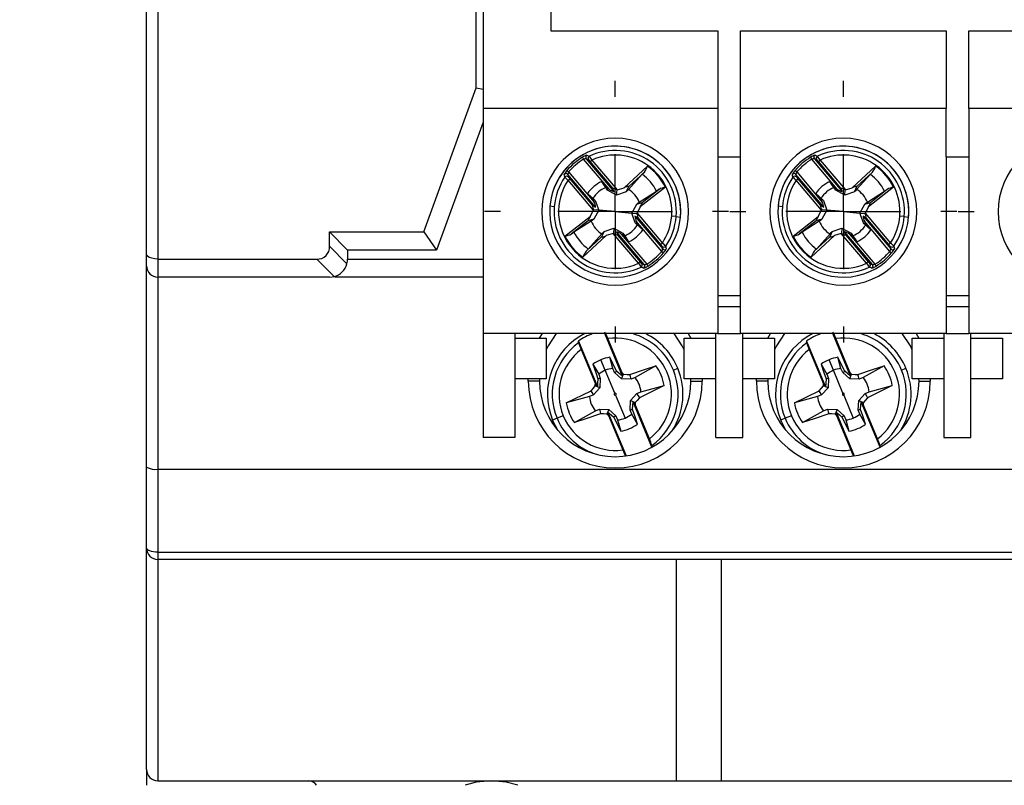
# Model space of a CAD drawing. Header units: millimetres. Extents: x 0 to 768, y 0 to 594.
# Tile 5 of 22: x 139 to 182, y 157 to 191. Entities that reach past the tile are written whole.
import ezdxf

# ---------------------------------------------------------------- set-up
doc = ezdxf.new("R2010")
doc.units = ezdxf.units.MM
doc.header["$LTSCALE"] = 2.75
doc.linetypes.add('CENTERX2', pattern=[20.32, 12.7, -2.54, 2.54, -2.54])
doc.layers.add('CENTER', color=40, linetype='CENTERX2')
doc.layers.add('DIMENSIONS', color=140, linetype='Continuous', lineweight=25)
doc.styles.add('SLDTEXTSTYLE0', font='TXT', dxfattribs={"width": 0.7})
doc.dimstyles.new('SLDDIMSTYLE3', dxfattribs={"dimtxt": 5.934521, "dimasz": 9.0805, "dimexe": 0, "dimexo": 0.0625, "dimgap": 1.48363, "dimtad": 0, "dimtih": 1, "dimtoh": 1, "dimdec": 1, "dimrnd": 1e-09, "dimzin": 4, "dimdsep": 46, "dimtxsty": 'SLDTEXTSTYLE0', "dimsah": 1, "dimcen": 0.09, "dimadec": 0, "dimazin": 1, "dimtfac": 1, "dimtdec": 1, "dimtofl": 0, "dimtmove": 0, "dimatfit": 3, "dimfxl": 0, "dimfrac": 2, "dimtolj": 1, "dimtzin": 12, "dimarcsym": 0})

# ---------------------------------------------------------------- blocks, each defined once
blk = doc.blocks.new('_D_6')
at = {"layer": 'DIMENSIONS'}
for p, q in [((146.44, 252.84), (69.572, 252.84)), ((78.303, 252.84), (78.303, 205.601)), ((69.486, 194.84), (67.493, 194.84)), ((67.493, 194.84), (67.493, 185.408)), ((87.121, 194.84), (89.113, 194.84)), ((89.113, 194.84), (89.113, 185.408)), ((67.493, 185.408), (69.486, 185.408)), ((89.113, 185.408), (87.121, 185.408)), ((78.303, 136.84), (78.303, 184.08)), ((147.44, 136.84), (69.572, 136.84))]:
    blk.add_line(p, q, dxfattribs=at)
for points in [[(78.303, 252.84), (76.906, 243.76), (79.7, 243.76)], [(78.303, 136.84), (79.7, 145.921), (76.906, 145.921)]]:
    blk.add_solid(points, dxfattribs=at)
at = {"layer": 'DIMENSIONS', "char_height": 5.8208, "attachment_point": 1, "style": 'SLDTEXTSTYLE0'}
for s, insert in [('116.0', (67.017, 203.672)), ('4.57', (69.486, 192.912))]:
    blk.add_mtext(s, dxfattribs=dict(at, insert=insert))
blk = doc.blocks.new('SW_CENTERMARKSYMBOL_3')
at = {"layer": 'CENTER', "color": 0}
for p, q in [((0, 5.08), (0, 5.79)), ((0, 0), (0, 2.54)), ((-5.08, 0), (-5.79, 0)), ((0, 0), (-2.54, 0)), ((0, 0), (0, -2.54)), ((0, 0), (2.54, 0)), ((5.08, 0), (5.79, 0)), ((0, -5.08), (0, -5.79))]:
    blk.add_line(p, q, dxfattribs=at)
blk = doc.blocks.new('SW_CENTERMARKSYMBOL_4')
at = {"layer": 'CENTER', "color": 0}
for p, q in [((0, 5.08), (0, 5.79)), ((0, 0), (0, 2.54)), ((-5.08, 0), (-5.79, 0)), ((0, 0), (-2.54, 0)), ((0, 0), (0, -2.54)), ((0, 0), (2.54, 0)), ((5.08, 0), (5.79, 0)), ((0, -5.08), (0, -5.79))]:
    blk.add_line(p, q, dxfattribs=at)
blk = doc.blocks.new('SW_CENTERMARKSYMBOL_5')
at = {"layer": 'CENTER', "color": 0}
for p, q in [((0, 5.08), (0, 5.79)), ((0, 0), (0, 2.54)), ((-5.08, 0), (-5.79, 0)), ((0, 0), (-2.54, 0)), ((0, 0), (0, -2.54)), ((0, 0), (2.54, 0)), ((5.08, 0), (5.79, 0)), ((0, -5.08), (0, -5.79))]:
    blk.add_line(p, q, dxfattribs=at)

msp = doc.modelspace()

# ---------------------------------------------------------------- linework, layer by layer
for p, q in [((144.722, 209.44), (144.722, 180.24)), ((144.222, 180.447), (144.222, 209.233)), ((159.122, 202.779), (159.122, 186.902)), ((158.822, 187.824), (158.822, 201.857)), ((162.122, 199.34), (162.122, 190.34)), ((162.122, 190.34), (169.522, 190.34)), ((169.522, 190.34), (169.522, 186.902)), ((170.522, 186.902), (170.522, 190.34)), ((170.522, 190.34), (179.622, 190.34)), ((179.622, 190.34), (179.622, 186.902)), ((180.622, 186.902), (180.622, 190.34)), ((180.622, 190.34), (184.122, 190.34)), ((156.499, 181.44), (158.822, 187.824)), ((158.822, 187.824), (159.122, 187.771)), ((169.522, 186.902), (159.122, 186.902)), ((159.122, 186.902), (159.122, 176.94)), ((169.522, 186.902), (169.522, 184.767)), ((170.522, 184.767), (170.522, 186.902)), ((179.622, 186.902), (170.522, 186.902)), ((179.622, 184.767), (179.622, 186.902)), ((189.722, 186.902), (180.622, 186.902)), ((180.622, 186.902), (180.622, 184.767)), ((159.122, 186.309), (157.059, 180.64)), ((163.523, 184.746), (163.575, 184.661)), ((164.703, 183.331), (163.575, 184.661)), ((163.688, 184.682), (164.917, 183.233)), ((163.867, 184.562), (163.943, 184.627)), ((164.867, 183.383), (163.867, 184.562)), ((163.943, 184.627), (165.065, 183.305)), ((169.522, 184.767), (169.522, 176.94)), ((169.522, 184.767), (170.522, 184.767)), ((170.522, 176.94), (170.522, 184.767)), ((173.623, 184.746), (173.675, 184.661)), ((174.803, 183.331), (173.675, 184.661)), ((173.788, 184.682), (175.017, 183.233)), ((173.967, 184.562), (174.043, 184.627)), ((174.967, 183.383), (173.967, 184.562)), ((174.043, 184.627), (175.165, 183.305)), ((179.622, 184.767), (179.622, 176.94)), ((179.622, 184.767), (180.622, 184.767)), ((180.622, 184.767), (180.622, 176.94)), ((162.835, 184.162), (162.911, 184.097)), ((164.101, 182.54), (162.872, 183.989)), ((162.911, 184.097), (164.039, 182.767)), ((165.368, 183.402), (166.401, 184.359)), ((166.167, 183.994), (165.561, 183.322)), ((166.265, 184.096), (165.575, 183.457)), ((172.935, 184.162), (173.011, 184.097)), ((174.201, 182.54), (172.972, 183.989)), ((173.011, 184.097), (174.139, 182.767)), ((175.468, 183.402), (176.501, 184.359)), ((176.267, 183.994), (175.661, 183.322)), ((176.365, 184.096), (175.675, 183.457)), ((162.884, 183.728), (162.96, 183.793)), ((164.005, 182.406), (162.884, 183.728)), ((162.96, 183.793), (163.96, 182.614)), ((164.378, 183.676), (164.608, 183.379)), ((172.984, 183.728), (173.06, 183.793)), ((174.105, 182.406), (172.984, 183.728)), ((173.06, 183.793), (174.06, 182.614)), ((174.478, 183.676), (174.708, 183.379)), ((164.007, 182.869), (163.751, 183.145)), ((164.634, 183.293), (164.608, 183.379)), ((164.608, 183.379), (164.703, 183.331)), ((165.033, 183.073), (164.634, 183.293)), ((164.917, 183.233), (164.867, 183.383)), ((165.033, 183.073), (165.051, 183.301)), ((165.462, 183.225), (165.033, 183.073)), ((165.065, 183.305), (165.368, 183.402)), ((165.462, 183.225), (165.575, 183.457)), ((166.037, 182.761), (166.799, 183.249)), ((167.197, 183.421), (166.084, 182.558)), ((166.172, 182.753), (166.915, 183.329)), ((174.107, 182.869), (173.851, 183.145)), ((174.734, 183.293), (174.708, 183.379)), ((174.708, 183.379), (174.803, 183.331)), ((175.133, 183.073), (174.734, 183.293)), ((175.017, 183.233), (174.967, 183.383)), ((175.133, 183.073), (175.151, 183.301)), ((175.562, 183.225), (175.133, 183.073)), ((175.165, 183.305), (175.468, 183.402)), ((175.562, 183.225), (175.675, 183.457)), ((176.137, 182.761), (176.899, 183.249)), ((177.297, 183.421), (176.184, 182.558)), ((176.272, 182.753), (177.015, 183.329)), ((164.039, 182.767), (164.007, 182.869)), ((164.088, 182.829), (164.007, 182.869)), ((164.088, 182.829), (164.24, 182.4)), ((165.705, 182.28), (165.925, 182.679)), ((165.925, 182.679), (166.172, 182.753)), ((174.139, 182.767), (174.107, 182.869)), ((174.188, 182.829), (174.107, 182.869)), ((174.188, 182.829), (174.34, 182.4)), ((175.805, 182.28), (176.025, 182.679)), ((176.025, 182.679), (176.272, 182.753)), ((162.274, 182.561), (162.083, 182.577)), ((163.861, 182.122), (164.005, 182.406)), ((163.96, 182.614), (164.101, 182.54)), ((164.24, 182.4), (164.012, 182.419)), ((164.24, 182.4), (164.02, 182.002)), ((164.972, 182.34), (164.24, 182.4)), ((164.972, 182.34), (165.705, 182.28)), ((165.705, 182.28), (165.933, 182.261)), ((165.857, 181.851), (165.705, 182.28)), ((166.084, 182.558), (165.939, 182.274)), ((165.939, 182.274), (167.061, 180.952)), ((172.374, 182.561), (172.183, 182.577)), ((173.961, 182.122), (174.105, 182.406)), ((174.06, 182.614), (174.201, 182.54)), ((174.34, 182.4), (174.112, 182.419)), ((174.34, 182.4), (174.12, 182.002)), ((175.072, 182.34), (174.34, 182.4)), ((175.072, 182.34), (175.805, 182.28)), ((175.805, 182.28), (176.033, 182.261)), ((175.957, 181.851), (175.805, 182.28)), ((176.184, 182.558), (176.039, 182.274)), ((176.039, 182.274), (177.161, 180.952)), ((162.748, 181.259), (163.861, 182.122)), ((163.772, 181.928), (163.03, 181.351)), ((163.908, 181.919), (163.146, 181.431)), ((164.02, 182.002), (163.772, 181.928)), ((165.985, 182.066), (165.844, 182.14)), ((165.844, 182.14), (167.073, 180.691)), ((165.857, 181.851), (165.938, 181.811)), ((165.906, 181.913), (165.938, 181.811)), ((167.034, 180.583), (165.906, 181.913)), ((165.938, 181.811), (166.194, 181.536)), ((166.985, 180.887), (165.985, 182.066)), ((167.671, 182.119), (167.472, 182.135)), ((167.671, 182.119), (167.862, 182.103)), ((172.848, 181.259), (173.961, 182.122)), ((173.872, 181.928), (173.13, 181.351)), ((174.008, 181.919), (173.246, 181.431)), ((174.12, 182.002), (173.872, 181.928)), ((176.085, 182.066), (175.944, 182.14)), ((175.944, 182.14), (177.173, 180.691)), ((175.957, 181.851), (176.038, 181.811)), ((176.006, 181.913), (176.038, 181.811)), ((177.134, 180.583), (176.006, 181.913)), ((176.038, 181.811), (176.294, 181.536)), ((177.085, 180.887), (176.085, 182.066)), ((177.771, 182.119), (177.572, 182.135)), ((177.771, 182.119), (177.962, 182.103)), ((152.322, 181.44), (156.499, 181.44)), ((152.322, 180.806), (152.322, 181.44)), ((152.322, 181.44), (153.122, 180.64)), ((156.499, 181.44), (157.059, 180.64)), ((163.778, 180.686), (164.384, 181.358)), ((164.483, 181.455), (164.37, 181.223)), ((164.483, 181.455), (164.912, 181.608)), ((164.88, 181.375), (164.577, 181.279)), ((166.002, 180.053), (164.88, 181.375)), ((164.912, 181.608), (164.894, 181.38)), ((164.912, 181.608), (165.311, 181.387)), ((165.028, 181.447), (165.078, 181.297)), ((166.257, 179.999), (165.028, 181.447)), ((165.337, 181.301), (165.242, 181.349)), ((165.242, 181.349), (166.37, 180.02)), ((165.311, 181.387), (165.337, 181.301)), ((173.878, 180.686), (174.484, 181.358)), ((174.583, 181.455), (174.47, 181.223)), ((174.583, 181.455), (175.012, 181.608)), ((174.98, 181.375), (174.677, 181.279)), ((176.102, 180.053), (174.98, 181.375)), ((175.012, 181.608), (174.994, 181.38)), ((175.012, 181.608), (175.411, 181.387)), ((175.128, 181.447), (175.178, 181.297)), ((176.357, 179.999), (175.128, 181.447)), ((175.437, 181.301), (175.342, 181.349)), ((175.342, 181.349), (176.47, 180.02)), ((175.411, 181.387), (175.437, 181.301)), ((164.577, 181.279), (163.544, 180.322)), ((163.68, 180.584), (164.37, 181.223)), ((165.078, 181.297), (166.078, 180.118)), ((165.567, 181.004), (165.337, 181.301)), ((167.061, 180.952), (166.985, 180.887)), ((174.677, 181.279), (173.644, 180.322)), ((173.78, 180.584), (174.47, 181.223)), ((175.178, 181.297), (176.178, 180.118)), ((175.667, 181.004), (175.437, 181.301)), ((177.161, 180.952), (177.085, 180.887)), ((152.322, 180.806), (153.095, 180.033)), ((153.122, 180.64), (153.122, 180.24)), ((157.059, 180.64), (153.122, 180.64)), ((167.034, 180.583), (167.11, 180.518)), ((177.134, 180.583), (177.21, 180.518)), ((144.222, 179.94), (144.222, 180.447)), ((144.722, 180.24), (151.757, 180.24)), ((144.722, 180.24), (144.722, 179.44)), ((152.53, 179.467), (151.757, 180.24)), ((153.122, 180.24), (159.122, 180.24)), ((166.078, 180.118), (166.002, 180.053)), ((176.178, 180.118), (176.102, 180.053)), ((144.222, 171.031), (144.222, 179.94)), ((166.37, 180.02), (166.422, 179.934)), ((176.47, 180.02), (176.522, 179.934)), ((152.322, 179.44), (144.722, 179.44)), ((144.722, 179.44), (144.722, 170.94)), ((159.122, 179.44), (152.555, 179.44)), ((170.522, 178.617), (169.522, 178.617)), ((180.622, 178.617), (179.622, 178.617)), ((169.522, 178.14), (170.522, 178.14)), ((179.622, 178.14), (180.622, 178.14)), ((169.522, 176.94), (159.122, 176.94)), ((159.122, 176.94), (159.122, 172.34)), ((160.522, 176.94), (160.522, 172.34)), ((160.522, 176.74), (161.922, 176.74)), ((161.624, 176.74), (161.746, 176.94)), ((161.922, 176.74), (161.922, 174.94)), ((163.347, 176.612), (164.185, 174.591)), ((165.293, 175.051), (164.51, 176.94)), ((165.273, 175.201), (164.641, 176.725)), ((168.022, 174.94), (168.022, 176.74)), ((168.022, 176.74), (169.422, 176.74)), ((168.199, 176.94), (168.321, 176.74)), ((169.422, 172.34), (169.422, 176.94)), ((169.522, 176.94), (170.522, 176.94)), ((179.622, 176.94), (170.522, 176.94)), ((170.622, 172.34), (170.622, 176.94)), ((170.622, 176.74), (172.022, 176.74)), ((171.724, 176.74), (171.846, 176.94)), ((172.022, 176.74), (172.022, 174.94)), ((173.447, 176.612), (174.285, 174.591)), ((175.393, 175.051), (174.61, 176.94)), ((175.373, 175.201), (174.741, 176.725)), ((178.122, 174.94), (178.122, 176.74)), ((178.122, 176.74), (179.522, 176.74)), ((178.299, 176.94), (178.421, 176.74)), ((179.522, 176.94), (179.522, 172.34)), ((179.622, 176.94), (180.622, 176.94)), ((189.722, 176.94), (180.622, 176.94)), ((180.722, 172.34), (180.722, 176.94)), ((180.722, 176.74), (182.122, 176.74)), ((182.122, 176.74), (182.122, 174.94)), ((163.461, 176.236), (164.093, 174.712)), ((173.561, 176.236), (174.193, 174.712)), ((164.534, 175.316), (164.34, 175.784)), ((164.866, 175.398), (164.731, 175.892)), ((174.634, 175.316), (174.44, 175.784)), ((174.966, 175.398), (174.831, 175.892)), ((163.987, 175.584), (164.241, 175.139)), ((164.955, 174.301), (164.534, 175.316)), ((164.943, 175.221), (164.866, 175.398)), ((166.777, 175.517), (165.853, 174.99)), ((167.548, 175.326), (167.744, 175.408)), ((174.087, 175.584), (174.341, 175.139)), ((175.055, 174.301), (174.634, 175.316)), ((175.043, 175.221), (174.966, 175.398)), ((176.877, 175.517), (175.953, 174.99)), ((177.648, 175.326), (177.844, 175.408)), ((161.922, 174.94), (160.522, 174.94)), ((161.122, 174.84), (161.124, 174.94)), ((161.622, 174.84), (161.122, 174.84)), ((161.624, 174.94), (161.622, 174.84)), ((164.241, 175.139), (164.311, 174.959)), ((164.311, 174.959), (164.293, 174.539)), ((165.253, 174.938), (164.943, 175.221)), ((165.253, 174.938), (165.339, 175.143)), ((165.673, 174.919), (165.253, 174.938)), ((165.853, 174.99), (165.673, 174.919)), ((169.422, 174.94), (168.022, 174.94)), ((168.322, 174.84), (168.321, 174.94)), ((168.322, 174.84), (168.822, 174.84)), ((168.821, 174.94), (168.822, 174.84)), ((172.022, 174.94), (170.622, 174.94)), ((171.222, 174.84), (171.224, 174.94)), ((171.722, 174.84), (171.222, 174.84)), ((171.724, 174.94), (171.722, 174.84)), ((174.341, 175.139), (174.411, 174.959)), ((174.411, 174.959), (174.393, 174.539)), ((175.353, 174.938), (175.043, 175.221)), ((175.353, 174.938), (175.439, 175.143)), ((175.773, 174.919), (175.353, 174.938)), ((175.953, 174.99), (175.773, 174.919)), ((179.522, 174.94), (178.122, 174.94)), ((178.422, 174.84), (178.421, 174.94)), ((178.422, 174.84), (178.922, 174.84)), ((178.921, 174.94), (178.922, 174.84)), ((182.122, 174.94), (180.722, 174.94)), ((162.807, 173.871), (163.903, 174.412)), ((164.293, 174.539), (164.009, 174.229)), ((164.293, 174.539), (164.087, 174.625)), ((167.138, 174.646), (166.042, 174.104)), ((166.113, 174.364), (167.138, 174.646)), ((172.907, 173.871), (174.003, 174.412)), ((174.393, 174.539), (174.109, 174.229)), ((174.393, 174.539), (174.187, 174.625)), ((177.238, 174.646), (176.142, 174.104)), ((176.213, 174.364), (177.238, 174.646)), ((163.832, 174.152), (162.807, 173.871)), ((164.009, 174.229), (163.832, 174.152)), ((164.99, 174.215), (165.411, 173.201)), ((165.633, 173.557), (165.652, 173.977)), ((165.652, 173.977), (165.935, 174.287)), ((165.652, 173.977), (165.858, 173.892)), ((165.935, 174.287), (166.113, 174.364)), ((173.932, 174.152), (172.907, 173.871)), ((174.109, 174.229), (173.932, 174.152)), ((175.09, 174.215), (175.511, 173.201)), ((175.733, 173.557), (175.752, 173.977)), ((175.752, 173.977), (176.035, 174.287)), ((175.752, 173.977), (175.958, 173.892)), ((176.035, 174.287), (176.213, 174.364)), ((163.168, 173), (164.092, 173.527)), ((164.092, 173.527), (164.272, 173.597)), ((164.272, 173.597), (164.691, 173.579)), ((164.691, 173.579), (164.606, 173.373)), ((164.691, 173.579), (165.001, 173.295)), ((165.704, 173.378), (165.633, 173.557)), ((166.596, 171.91), (165.76, 173.925)), ((166.484, 172.281), (165.852, 173.805)), ((173.268, 173), (174.192, 173.527)), ((174.192, 173.527), (174.372, 173.597)), ((174.372, 173.597), (174.791, 173.579)), ((174.791, 173.579), (174.706, 173.373)), ((174.791, 173.579), (175.101, 173.295)), ((175.804, 173.378), (175.733, 173.557)), ((176.696, 171.91), (175.86, 173.925)), ((176.584, 172.281), (175.952, 173.805)), ((162.397, 173.191), (162.201, 173.109)), ((162.447, 172.639), (162.201, 173.109)), ((162.673, 173.305), (162.397, 173.191)), ((164.652, 173.466), (165.456, 171.525)), ((164.672, 173.315), (165.304, 171.792)), ((165.001, 173.295), (165.079, 173.118)), ((165.079, 173.118), (165.214, 172.625)), ((165.958, 172.933), (165.704, 173.378)), ((172.497, 173.191), (172.301, 173.109)), ((172.547, 172.639), (172.301, 173.109)), ((172.773, 173.305), (172.497, 173.191)), ((174.752, 173.466), (175.556, 171.525)), ((174.772, 173.315), (175.404, 171.792)), ((175.101, 173.295), (175.179, 173.118)), ((175.179, 173.118), (175.314, 172.625)), ((176.058, 172.933), (175.804, 173.378)), ((160.522, 172.34), (159.122, 172.34)), ((169.422, 172.34), (170.622, 172.34)), ((179.522, 172.34), (180.722, 172.34)), ((144.222, 167.44), (144.222, 171.031)), ((144.722, 170.94), (215.522, 170.94)), ((144.722, 170.94), (144.722, 167.265)), ((144.222, 157.64), (144.222, 167.44)), ((144.722, 167.265), (215.522, 167.265)), ((144.722, 167.265), (144.722, 166.94)), ((215.522, 166.94), (144.722, 166.94)), ((144.722, 166.94), (144.722, 157.14)), ((167.672, 166.94), (167.672, 157.14)), ((169.672, 157.14), (169.672, 166.94)), ((144.222, 157.64), (144.222, 156.94)), ((144.722, 157.14), (167.672, 157.14)), ((167.672, 157.14), (169.672, 157.14)), ((169.672, 157.14), (190.572, 157.14))]:
    msp.add_line(p, q)
at = {"flags": 128}
for points in [[(163.719, 184.835), (163.781, 184.812), (163.829, 184.794)], [(173.819, 184.835), (173.881, 184.812), (173.929, 184.794)], [(163.795, 184.639), (163.735, 184.663), (163.688, 184.682)], [(173.895, 184.639), (173.835, 184.663), (173.788, 184.682)], [(162.738, 183.868), (162.725, 183.933), (162.715, 183.983)], [(162.872, 183.989), (162.885, 183.926), (162.896, 183.876)], [(166.167, 183.994), (166.215, 184.046), (166.265, 184.096)], [(172.838, 183.868), (172.825, 183.933), (172.815, 183.983)], [(172.972, 183.989), (172.985, 183.926), (172.996, 183.876)], [(176.267, 183.994), (176.315, 184.046), (176.365, 184.096)], [(164.552, 183.405), (164.454, 183.557), (164.378, 183.676)], [(174.652, 183.405), (174.554, 183.557), (174.478, 183.676)], [(163.751, 183.145), (163.885, 183.024), (163.99, 182.929)], [(164.634, 183.293), (164.588, 183.356), (164.552, 183.405)], [(165.065, 183.305), (165.057, 183.303), (165.051, 183.301)], [(165.561, 183.322), (165.505, 183.268), (165.462, 183.225)], [(166.915, 183.329), (166.851, 183.283), (166.799, 183.249)], [(173.851, 183.145), (173.985, 183.024), (174.09, 182.929)], [(174.734, 183.293), (174.688, 183.356), (174.652, 183.405)], [(175.165, 183.305), (175.157, 183.303), (175.151, 183.301)], [(175.661, 183.322), (175.605, 183.268), (175.562, 183.225)], [(177.015, 183.329), (176.951, 183.283), (176.899, 183.249)], [(163.99, 182.929), (164.045, 182.873), (164.088, 182.829)], [(165.925, 182.679), (165.988, 182.725), (166.037, 182.761)], [(174.09, 182.929), (174.145, 182.873), (174.188, 182.829)], [(176.025, 182.679), (176.088, 182.725), (176.137, 182.761)], [(164.012, 182.419), (164.008, 182.412), (164.005, 182.406)], [(165.933, 182.261), (165.937, 182.268), (165.939, 182.274)], [(174.112, 182.419), (174.108, 182.412), (174.105, 182.406)], [(176.033, 182.261), (176.037, 182.268), (176.039, 182.274)], [(164.02, 182.002), (163.957, 181.956), (163.908, 181.919)], [(165.955, 181.752), (165.9, 181.807), (165.857, 181.851)], [(174.12, 182.002), (174.057, 181.956), (174.008, 181.919)], [(176.055, 181.752), (176, 181.807), (175.957, 181.851)], [(163.03, 181.351), (163.094, 181.397), (163.146, 181.431)], [(164.384, 181.358), (164.44, 181.412), (164.483, 181.455)], [(164.88, 181.375), (164.888, 181.378), (164.894, 181.38)], [(165.311, 181.387), (165.357, 181.325), (165.393, 181.275)], [(166.194, 181.536), (166.06, 181.656), (165.955, 181.752)], [(173.13, 181.351), (173.194, 181.397), (173.246, 181.431)], [(174.484, 181.358), (174.54, 181.412), (174.583, 181.455)], [(174.98, 181.375), (174.988, 181.378), (174.994, 181.38)], [(175.411, 181.387), (175.457, 181.325), (175.493, 181.275)], [(176.294, 181.536), (176.16, 181.656), (176.055, 181.752)], [(165.393, 181.275), (165.491, 181.123), (165.567, 181.004)], [(175.493, 181.275), (175.591, 181.123), (175.667, 181.004)], [(163.778, 180.686), (163.73, 180.634), (163.68, 180.584)], [(167.073, 180.691), (167.06, 180.754), (167.049, 180.804)], [(167.207, 180.812), (167.22, 180.748), (167.23, 180.697)], [(173.878, 180.686), (173.83, 180.634), (173.78, 180.584)], [(177.173, 180.691), (177.16, 180.754), (177.149, 180.804)], [(177.307, 180.812), (177.32, 180.748), (177.33, 180.697)], [(144.722, 180.24), (144.586, 180.248), (144.45, 180.274), (144.336, 180.316), (144.249, 180.38), (144.222, 180.447)], [(153.095, 180.033), (153.117, 180.148), (153.122, 180.24)], [(166.15, 180.041), (166.21, 180.017), (166.257, 179.999)], [(176.25, 180.041), (176.31, 180.017), (176.357, 179.999)], [(166.226, 179.845), (166.164, 179.868), (166.116, 179.886)], [(176.326, 179.845), (176.264, 179.868), (176.216, 179.886)], [(152.322, 179.44), (152.439, 179.449), (152.53, 179.467)], [(162.362, 176.94), (162.006, 176.397), (161.922, 176.226)], [(163.351, 176.526), (163.349, 176.574), (163.347, 176.612)], [(168.022, 176.226), (167.939, 176.397), (167.583, 176.94)], [(172.462, 176.94), (172.106, 176.397), (172.022, 176.226)], [(173.451, 176.526), (173.449, 176.574), (173.447, 176.612)], [(178.122, 176.226), (178.039, 176.397), (177.683, 176.94)], [(165.035, 175.275), (164.865, 175.621), (164.731, 175.892)], [(175.135, 175.275), (174.965, 175.621), (174.831, 175.892)], [(163.987, 175.584), (164.111, 175.219), (164.209, 174.932)], [(164.943, 175.221), (164.995, 175.251), (165.035, 175.275)], [(165.293, 175.051), (165.149, 175.177), (165.035, 175.275)], [(165.619, 175.124), (166.267, 175.344), (166.777, 175.517)], [(174.087, 175.584), (174.211, 175.219), (174.309, 174.932)], [(175.043, 175.221), (175.095, 175.251), (175.135, 175.275)], [(175.393, 175.051), (175.249, 175.177), (175.135, 175.275)], [(175.719, 175.124), (176.367, 175.344), (176.877, 175.517)], [(164.209, 174.932), (164.195, 174.741), (164.185, 174.591)], [(164.311, 174.959), (164.254, 174.944), (164.209, 174.932)], [(165.273, 175.201), (165.31, 175.169), (165.339, 175.143)], [(165.293, 175.051), (165.282, 175.135), (165.273, 175.201)], [(165.339, 175.143), (165.496, 175.133), (165.619, 175.124)], [(165.673, 174.919), (165.643, 175.034), (165.619, 175.124)], [(174.309, 174.932), (174.295, 174.741), (174.285, 174.591)], [(174.411, 174.959), (174.354, 174.944), (174.309, 174.932)], [(175.373, 175.201), (175.41, 175.169), (175.439, 175.143)], [(175.393, 175.051), (175.382, 175.135), (175.373, 175.201)], [(175.439, 175.143), (175.596, 175.133), (175.719, 175.124)], [(175.773, 174.919), (175.743, 175.034), (175.719, 175.124)], [(163.903, 174.412), (164.006, 174.531), (164.087, 174.625)], [(164.009, 174.229), (163.95, 174.332), (163.903, 174.412)], [(164.087, 174.625), (164.091, 174.674), (164.093, 174.712)], [(164.093, 174.712), (164.144, 174.645), (164.185, 174.591)], [(174.003, 174.412), (174.106, 174.531), (174.187, 174.625)], [(174.109, 174.229), (174.05, 174.332), (174.003, 174.412)], [(174.187, 174.625), (174.191, 174.674), (174.193, 174.712)], [(174.193, 174.712), (174.244, 174.645), (174.285, 174.591)], [(166.042, 174.104), (165.939, 173.985), (165.858, 173.892)], [(165.935, 174.287), (165.995, 174.185), (166.042, 174.104)], [(176.142, 174.104), (176.039, 173.985), (175.958, 173.892)], [(176.035, 174.287), (176.095, 174.185), (176.142, 174.104)], [(164.272, 173.597), (164.302, 173.483), (164.326, 173.393)], [(165.633, 173.557), (165.691, 173.573), (165.736, 173.585)], [(165.736, 173.585), (165.75, 173.775), (165.76, 173.925)], [(165.958, 172.933), (165.834, 173.298), (165.736, 173.585)], [(165.852, 173.805), (165.801, 173.872), (165.76, 173.925)], [(165.858, 173.892), (165.854, 173.843), (165.852, 173.805)], [(174.372, 173.597), (174.402, 173.483), (174.426, 173.393)], [(175.733, 173.557), (175.791, 173.573), (175.836, 173.585)], [(175.836, 173.585), (175.85, 173.775), (175.86, 173.925)], [(176.058, 172.933), (175.934, 173.298), (175.836, 173.585)], [(175.952, 173.805), (175.901, 173.872), (175.86, 173.925)], [(175.958, 173.892), (175.954, 173.843), (175.952, 173.805)], [(164.326, 173.393), (163.678, 173.173), (163.168, 173)], [(164.606, 173.373), (164.449, 173.384), (164.326, 173.393)], [(164.672, 173.315), (164.635, 173.348), (164.606, 173.373)], [(164.652, 173.466), (164.663, 173.381), (164.672, 173.315)], [(164.652, 173.466), (164.796, 173.34), (164.91, 173.242)], [(165.001, 173.295), (164.95, 173.265), (164.91, 173.242)], [(164.91, 173.242), (165.08, 172.896), (165.214, 172.625)], [(174.426, 173.393), (173.778, 173.173), (173.268, 173)], [(174.706, 173.373), (174.549, 173.384), (174.426, 173.393)], [(174.772, 173.315), (174.735, 173.348), (174.706, 173.373)], [(174.752, 173.466), (174.763, 173.381), (174.772, 173.315)], [(174.752, 173.466), (174.896, 173.34), (175.01, 173.242)], [(175.101, 173.295), (175.05, 173.265), (175.01, 173.242)], [(175.01, 173.242), (175.18, 172.896), (175.314, 172.625)], [(144.722, 167.265), (144.625, 167.268), (144.531, 167.278), (144.445, 167.294), (144.369, 167.316), (144.307, 167.343), (144.261, 167.373), (144.232, 167.406), (144.222, 167.44)], [(159.497, 157.14), (158.815, 157.073), (158.331, 156.94)], [(160.664, 156.94), (160.143, 157.08), (159.497, 157.14)]]:
    msp.add_lwpolyline(points, dxfattribs=at)
for centre, radius, start, end in [((164.972, 182.34), 3.25, 90, 270), ((164.972, 182.34), 3.25, 270, 90), ((175.072, 182.34), 3.25, 90, 270), ((175.072, 182.34), 3.25, 270, 90), ((185.172, 182.34), 3.25, 90, 270), ((164.972, 182.34), 2.9, 0, 175.3125), ((164.972, 182.34), 2.899, 355.3125, 175.3125), ((163.819, 184.356), 0.489, 101.7558, 127.1823), ((163.765, 184.746), 0.1, 117.0699, 219.8093), ((164.972, 182.34), 2.707, 355.3125, 114.9809), ((164.972, 182.34), 2.508, 355.3125, 114.2345), ((175.072, 182.34), 2.9, 0, 175.3125), ((175.072, 182.34), 2.899, 355.3125, 175.3125), ((173.919, 184.356), 0.489, 101.7558, 127.1823), ((173.865, 184.746), 0.1, 117.0699, 219.8093), ((175.072, 182.34), 2.707, 355.3125, 114.9809), ((175.072, 182.34), 2.508, 355.3125, 114.2345), ((164.972, 182.34), 2.809, 121.0624, 139.5627), ((164.972, 182.34), 2.709, 121.0624, 139.5627), ((163.668, 184.475), 0.207, 84.3515, 116.5895), ((163.872, 184.703), 0.1, 115.4039, 219.7914), ((163.41, 184.207), 0.578, 37.8919, 48.312), ((162.248, 183.594), 1.985, 31.3655, 37.2015), ((175.072, 182.34), 2.809, 121.0624, 139.5627), ((175.072, 182.34), 2.709, 121.0624, 139.5627), ((173.768, 184.475), 0.207, 84.3515, 116.5895), ((173.972, 184.703), 0.1, 115.4039, 219.7914), ((173.51, 184.207), 0.578, 37.8919, 48.312), ((172.348, 183.594), 1.985, 31.3655, 37.2015), ((163.237, 183.763), 0.566, 135.1924, 157.1197), ((162.796, 183.923), 0.1, 40.8158, 143.5552), ((163.078, 183.975), 0.207, 144.0377, 176.2714), ((164.972, 182.34), 2.04, 26.4561, 54.169), ((165.59, 184.613), 0.85, 322.5009, 342.5556), ((164.972, 182.34), 2.473, 25.9183, 54.7067), ((173.337, 183.763), 0.566, 135.1924, 157.1197), ((172.896, 183.923), 0.1, 40.8158, 143.5552), ((173.178, 183.975), 0.207, 144.0377, 176.2714), ((175.072, 182.34), 2.04, 26.4561, 54.169), ((175.69, 184.613), 0.85, 322.5009, 342.5556), ((175.072, 182.34), 2.473, 25.9183, 54.7067), ((164.972, 182.34), 2.707, 145.6442, 175.3125), ((164.972, 182.34), 2.508, 146.3906, 294.2345), ((162.82, 183.811), 0.1, 40.8337, 145.2212), ((164.091, 185.14), 1.857, 223.2222, 229.4609), ((163.45, 184.235), 0.66, 212.9607, 222.0855), ((164.972, 182.34), 1.463, 113.9961, 146.629), ((175.072, 182.34), 2.707, 145.6442, 175.3125), ((175.072, 182.34), 2.508, 146.3906, 294.2345), ((172.92, 183.811), 0.1, 40.8337, 145.2212), ((174.191, 185.14), 1.857, 223.2222, 229.4609), ((173.55, 184.235), 0.66, 212.9607, 222.0855), ((175.072, 182.34), 1.463, 113.9961, 146.629), ((164.972, 182.34), 1.145, 111.5603, 149.0648), ((165.059, 183.826), 0.61, 234.2511, 256.5179), ((164.757, 182.893), 0.503, 54.191, 77.3356), ((165.631, 182.832), 0.627, 95.1634, 114.808), ((164.972, 182.34), 1.145, 21.5603, 59.0648), ((167.316, 182.579), 0.85, 98.0697, 118.1239), ((175.072, 182.34), 1.145, 111.5603, 149.0648), ((175.159, 183.826), 0.61, 234.2511, 256.5179), ((174.857, 182.893), 0.503, 54.191, 77.3356), ((175.731, 182.832), 0.627, 95.1634, 114.808), ((175.072, 182.34), 1.145, 21.5603, 59.0648), ((177.416, 182.579), 0.85, 98.0697, 118.1239), ((163.492, 182.496), 0.61, 4.1072, 26.374), ((165.659, 182.868), 0.526, 323.9, 347.3788), ((173.592, 182.496), 0.61, 4.1072, 26.374), ((175.759, 182.868), 0.526, 323.9, 347.3788), ((164.972, 182.34), 2.899, 175.3125, 355.3125), ((164.972, 182.34), 2.707, 175.3125, 294.9809), ((164.559, 182.668), 0.601, 185.1941, 204.5294), ((165.386, 182.012), 0.601, 5.1941, 24.5294), ((164.972, 182.34), 2.9, 355.3125, 0), ((175.072, 182.34), 2.899, 175.3125, 355.3125), ((175.072, 182.34), 2.707, 175.3125, 294.9809), ((174.659, 182.668), 0.601, 185.1941, 204.5294), ((175.486, 182.012), 0.601, 5.1941, 24.5294), ((175.072, 182.34), 2.9, 355.3125, 0), ((164.285, 181.813), 0.526, 143.9, 167.3788), ((164.972, 182.34), 1.145, 201.5603, 239.0648), ((166.453, 182.184), 0.61, 184.1072, 206.374), ((164.972, 182.34), 2.508, 326.3906, 355.3125), ((164.972, 182.34), 2.707, 325.6442, 355.3125), ((174.385, 181.813), 0.526, 143.9, 167.3788), ((175.072, 182.34), 1.145, 201.5603, 239.0648), ((176.553, 182.184), 0.61, 184.1072, 206.374), ((175.072, 182.34), 2.508, 326.3906, 355.3125), ((175.072, 182.34), 2.707, 325.6442, 355.3125), ((162.629, 182.101), 0.85, 278.0697, 298.1239), ((164.972, 182.34), 2.04, 206.4561, 234.169), ((165.188, 181.788), 0.503, 234.191, 257.3356), ((164.886, 180.854), 0.61, 54.2511, 76.5179), ((164.972, 182.34), 1.145, 291.5603, 329.0648), ((164.972, 182.34), 1.463, 293.9961, 326.629), ((172.729, 182.101), 0.85, 278.0697, 298.1239), ((175.072, 182.34), 2.04, 206.4561, 234.169), ((175.288, 181.788), 0.503, 234.191, 257.3356), ((174.986, 180.854), 0.61, 54.2511, 76.5179), ((175.072, 182.34), 1.145, 291.5603, 329.0648), ((175.072, 182.34), 1.463, 293.9961, 326.629), ((164.972, 182.34), 2.473, 205.9183, 234.7067), ((164.314, 181.848), 0.627, 275.1634, 294.808), ((165.854, 179.541), 1.857, 43.2222, 49.4609), ((175.072, 182.34), 2.473, 205.9183, 234.7067), ((174.414, 181.848), 0.627, 275.1634, 294.808), ((175.954, 179.541), 1.857, 43.2222, 49.4609), ((151.793, 180.77), 0.531, 266.1404, 3.8596), ((164.355, 180.067), 0.85, 142.5009, 162.5556), ((164.972, 182.34), 2.709, 301.0624, 319.5627), ((164.972, 182.34), 2.809, 301.0624, 319.5627), ((166.495, 180.445), 0.66, 32.9607, 42.0855), ((166.866, 180.705), 0.207, 324.0377, 356.2714), ((167.125, 180.87), 0.1, 220.8337, 325.2212), ((167.149, 180.757), 0.1, 220.8158, 323.5552), ((166.708, 180.917), 0.566, 315.1924, 337.1197), ((174.455, 180.067), 0.85, 142.5009, 162.5556), ((175.072, 182.34), 2.709, 301.0624, 319.5627), ((175.072, 182.34), 2.809, 301.0624, 319.5627), ((176.595, 180.445), 0.66, 32.9607, 42.0855), ((176.966, 180.705), 0.207, 324.0377, 356.2714), ((177.225, 180.87), 0.1, 220.8337, 325.2212), ((177.249, 180.757), 0.1, 220.8158, 323.5552), ((176.808, 180.917), 0.566, 315.1924, 337.1197), ((152.322, 180.24), 0.8, 285, 345), ((167.697, 181.086), 1.985, 211.3655, 217.2015), ((166.534, 180.473), 0.578, 217.8919, 228.312), ((166.073, 179.977), 0.1, 295.4039, 39.7914), ((177.797, 181.086), 1.985, 211.3655, 217.2015), ((176.634, 180.473), 0.578, 217.8919, 228.312), ((176.173, 179.977), 0.1, 295.4039, 39.7914), ((144.722, 179.94), 0.5, 180, 270), ((166.18, 179.934), 0.1, 297.0699, 39.8093), ((166.126, 180.324), 0.489, 281.7558, 307.1823), ((166.277, 180.205), 0.207, 264.3515, 296.5895), ((176.28, 179.934), 0.1, 297.0699, 39.8093), ((176.226, 180.324), 0.489, 281.7558, 307.1823), ((176.377, 180.205), 0.207, 264.3515, 296.5895), ((161.979, 175.694), 2.855, 21.1713, 27.4048), ((172.079, 175.694), 2.855, 21.1713, 27.4048), ((164.972, 174.258), 3, 116.63, 202.5227), ((164.972, 174.258), 2.86, 110.3358, 124.6327), ((164.972, 174.258), 2.489, 307.3855, 97.6598), ((164.972, 174.258), 2.788, 22.5227, 74.1507), ((164.972, 174.258), 3, 22.5227, 63.37), ((175.072, 174.258), 3, 116.63, 202.5227), ((175.072, 174.258), 2.86, 110.3358, 124.6327), ((175.072, 174.258), 2.489, 307.3855, 97.6598), ((175.072, 174.258), 2.788, 22.5227, 74.1507), ((175.072, 174.258), 3, 22.5227, 63.37), ((164.972, 174.258), 2.788, 125.5595, 202.5227), ((164.972, 174.258), 2.489, 127.3855, 202.5227), ((166.073, 177.392), 2.856, 197.6423, 203.8723), ((175.072, 174.258), 2.788, 125.5595, 202.5227), ((175.072, 174.258), 2.489, 127.3855, 202.5227), ((176.173, 177.392), 2.856, 197.6423, 203.8723), ((164.972, 174.258), 1.652, 112.5227, 126.6262), ((164.972, 174.258), 1.652, 98.4191, 112.5227), ((175.072, 174.258), 1.652, 112.5227, 126.6262), ((175.072, 174.258), 1.652, 98.4191, 112.5227), ((164.972, 174.258), 1.145, 112.5227, 129.729), ((164.972, 174.258), 1.145, 95.3164, 112.5227), ((164.972, 174.258), 2.788, 305.5595, 22.5227), ((164.972, 174.258), 2.2, 10.1432, 34.9021), ((164.972, 174.258), 3, 327.3328, 22.5227), ((175.072, 174.258), 1.145, 112.5227, 129.729), ((175.072, 174.258), 1.145, 95.3164, 112.5227), ((175.072, 174.258), 2.788, 305.5595, 22.5227), ((175.072, 174.258), 2.2, 10.1432, 34.9021), ((175.072, 174.258), 3, 327.3328, 22.5227), ((164.972, 174.84), 3.85, 180, 0), ((164.972, 174.84), 3.35, 180, 0), ((164.972, 174.258), 1.145, 5.3164, 39.729), ((175.072, 174.84), 3.85, 180, 0), ((175.072, 174.84), 3.35, 180, 360), ((175.072, 174.258), 1.145, 5.3164, 39.729), ((164.972, 174.258), 1.145, 185.3164, 219.729), ((164.972, 174.258), 0.0467, 112.5227, 292.5227), ((164.972, 174.258), 0.0467, 292.5227, 112.5227), ((175.072, 174.258), 1.145, 185.3164, 219.729), ((175.072, 174.258), 0.0467, 112.5227, 292.5227), ((175.072, 174.258), 0.0467, 292.5227, 112.5227), ((164.972, 174.258), 2.2, 190.1432, 214.9021), ((175.072, 174.258), 2.2, 190.1432, 214.9021), ((164.972, 174.258), 2.788, 202.5227, 253.6592), ((164.972, 174.258), 2.489, 202.5227, 277.6598), ((164.972, 174.258), 1.145, 275.3164, 292.5227), ((164.972, 174.258), 1.145, 292.5227, 309.729), ((175.072, 174.258), 2.788, 202.5227, 253.6592), ((175.072, 174.258), 2.489, 202.5227, 277.6598), ((175.072, 174.258), 1.145, 275.3164, 292.5227), ((175.072, 174.258), 1.145, 292.5227, 309.729), ((164.972, 174.258), 1.652, 278.4191, 306.6262), ((175.072, 174.258), 1.652, 278.4191, 306.6262), ((163.872, 171.125), 2.856, 17.6423, 23.8723), ((173.972, 171.125), 2.856, 17.6423, 23.8723), ((167.966, 172.823), 2.855, 201.1713, 207.4048), ((178.066, 172.823), 2.855, 201.1713, 207.4048), ((144.599, 171.681), 0.751, 239.9465, 279.4974), ((144.722, 167.44), 0.5, 180, 270), ((144.722, 157.64), 0.5, 180, 270), ((151.401, 156.74), 0.4, 30, 90)]:
    msp.add_arc(centre, radius, start, end)

# ---------------------------------------------------------------- block references
at = {"layer": 'CENTER'}
for name, p in [('SW_CENTERMARKSYMBOL_3', (164.972, 182.34)), ('SW_CENTERMARKSYMBOL_4', (175.072, 182.34)), ('SW_CENTERMARKSYMBOL_5', (185.172, 182.34))]:
    msp.add_blockref(name, p, dxfattribs=at)

# ---------------------------------------------------------------- dimensions: what is measured, and where the dimension line sits
at = {"layer": 'DIMENSIONS'}
dim = msp.add_linear_dim(base=(78.303, 136.84), p1=(149.932, 252.84), p2=(150.932, 136.84), angle=90, dimstyle='SLDDIMSTYLE3', dxfattribs=at)
dim.commit()
dim.dimension.update_dxf_attribs({"geometry": '_D_6', "text_midpoint": (78.303, 194.84), "dimtype": 160})

doc.saveas('drawing.dxf')
